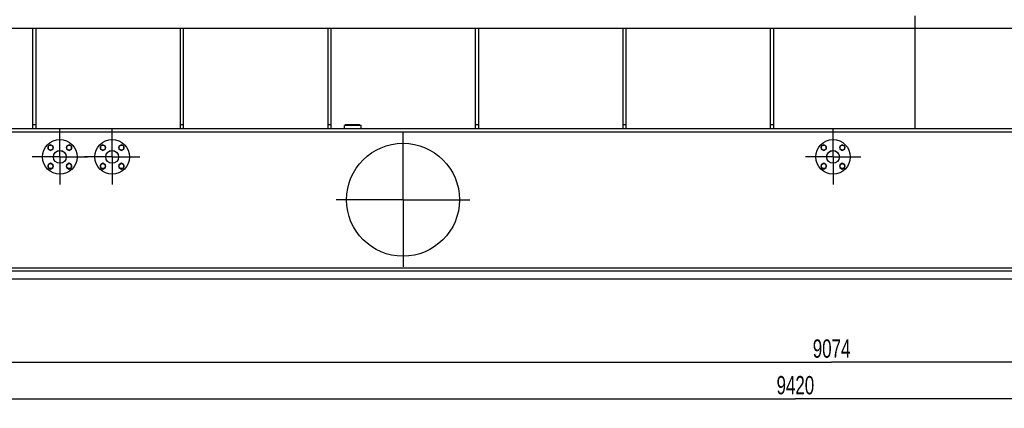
# Model space of a CAD drawing. Header units: millimetres. Extents: x 0 to 1189, y 0 to 841.
# Tile 129 of 172: x 452 to 640, y 509 to 583. Entities that reach past the tile are written whole.
import ezdxf
from ezdxf.enums import TextEntityAlignment as Align

# ---------------------------------------------------------------- set-up
doc = ezdxf.new("R2010")
doc.units = ezdxf.units.MM
doc.header["$LTSCALE"] = 65.395
doc.linetypes.add('CENTER', pattern=[0.6, 0.375, -0.075, 0.075, -0.075])
doc.layers.get('0').update_dxf_attribs({"linetype": 'CONTINUOUS'})
for name, color, linetype in [('8M32E_GENSET_GRUNDRAHMEN_ABL59', 7, 'CONTINUOUS'), ('8M32E_GENSET_GRUNDRAHMEN_T1_PBL60', 7, 'CONTINUOUS'), ('8M32E_GENSET_VERROHRUNG_ABL25', 7, 'CONTINUOUS'), ('D7603-A60X68-CU_PBL319', 7, 'CONTINUOUS'), ('D931_1-M16X60_PBL255', 7, 'CONTINUOUS'), ('D931_1-M16X60_PBL256', 7, 'CONTINUOUS'), ('D931_1-M16X60_PBL257', 7, 'CONTINUOUS'), ('D931_1-M16X60_PBL258', 7, 'CONTINUOUS'), ('D931_1-M16X60_PBL259', 7, 'CONTINUOUS'), ('D931_1-M16X60_PBL276', 7, 'CONTINUOUS'), ('D931_1-M16X60_PBL277', 7, 'CONTINUOUS'), ('D931_1-M16X60_PBL278', 7, 'CONTINUOUS'), ('D931_1-M16X60_PBL374', 7, 'CONTINUOUS'), ('D931_1-M16X60_PBL375', 7, 'CONTINUOUS'), ('D931_1-M16X60_PBL376', 7, 'CONTINUOUS'), ('D931_1-M16X60_PBL377', 7, 'CONTINUOUS'), ('E1514-IBC_DN50PN40X2_PBL2159', 7, 'CONTINUOUS'), ('E1514-IBC_DN50PN40X2_PBL2160', 7, 'CONTINUOUS'), ('E1514-IBC_DN50PN40X2_PBL2169', 7, 'CONTINUOUS'), ('EN1092-1-01A-DN50-PN16-61_5_PBL271', 7, 'CONTINUOUS'), ('EN1092-1-01A-DN50-PN16-61_5_PBL285', 7, 'CONTINUOUS'), ('EN1092-1-01A-DN50-PN16-61_5_PBL315', 7, 'CONTINUOUS'), ('new_view_2_VBL0', 7, 'CONTINUOUS')]:
    doc.layers.add(name, color=color, linetype=linetype)
doc.styles.get("Standard").update_dxf_attribs({"font": 'txt', "width": 0.6})
doc.dimstyles.new('DIMSTYLE_2', dxfattribs={"dimtxt": 3.5, "dimasz": 3.5, "dimexe": 1.8, "dimexo": 0, "dimgap": 0.875, "dimtad": 1, "dimlfac": 25, "dimdsep": 46, "dimtxsty": 'Standard', "dimblk": '_FILLED', "dimblk1": '_FILLED', "dimblk2": '_FILLED', "dimcen": 0.09, "dimadec": 0, "dimazin": 0, "dimtp": 2, "dimtm": 2, "dimtfac": 1, "dimtofl": 0, "dimtmove": 0, "dimatfit": 3, "dimldrblk": '_FILLED', "dimfxl": 1, "dimtolj": 1, "dimarcsym": 0})

# ---------------------------------------------------------------- blocks, each defined once
blk = doc.blocks.new('_FILLED')
at = {"color": 0, "linetype": 'ByBlock'}
blk.add_solid([(0, 0), (-1, 0.167), (-1, -0.167)], dxfattribs=at)
blk = doc.blocks.new('*D2')
at = {"color": 2, "linetype": 'Continuous'}
for p, q in [((425.66, 535.16), (425.66, 515.87)), ((788.62, 533.56), (788.62, 515.87)), ((425.66, 517.67), (607.14, 517.67)), ((788.62, 517.67), (607.14, 517.67))]:
    blk.add_line(p, q, dxfattribs=at)
at = {"color": 2, "linetype": 'Continuous', "xscale": 3.5, "yscale": 3.5, "zscale": 3.5, "rotation": 180}
blk.add_blockref('_FILLED', (425.66, 517.67), dxfattribs=at)
at = {"color": 2, "linetype": 'Continuous', "xscale": 3.5, "yscale": 3.5, "zscale": 3.5}
blk.add_blockref('_FILLED', (788.62, 517.67), dxfattribs=at)
at = {"color": 2, "linetype": 'Continuous', "width": 0.690476}
blk.add_text('9074', height=3.5, dxfattribs=at).set_placement((607.14, 518.55), align=Align.CENTER)
blk = doc.blocks.new('*D3')
at = {"color": 2, "linetype": 'Continuous'}
for p, q in [((411.82, 538.29), (411.82, 508.87)), ((788.62, 535.16), (788.62, 508.87)), ((411.82, 510.67), (600.22, 510.67)), ((788.62, 510.67), (600.22, 510.67))]:
    blk.add_line(p, q, dxfattribs=at)
at = {"color": 2, "linetype": 'Continuous', "xscale": 3.5, "yscale": 3.5, "zscale": 3.5, "rotation": 180}
blk.add_blockref('_FILLED', (411.82, 510.67), dxfattribs=at)
at = {"color": 2, "linetype": 'Continuous', "xscale": 3.5, "yscale": 3.5, "zscale": 3.5}
blk.add_blockref('_FILLED', (788.62, 510.67), dxfattribs=at)
at = {"color": 2, "linetype": 'Continuous', "width": 0.690476}
blk.add_text('9420', height=3.5, dxfattribs=at).set_placement((600.22, 511.55), align=Align.CENTER)
blk = doc.blocks.new('D931_1-M16X60_PBL255', base_point=(457.85, 555.19))
at = {"layer": 'D931_1-M16X60_PBL255', "color": 7, "linetype": 'Continuous'}
for p, q in [((457.85, 555.75), (457.37, 555.47)), ((457.37, 555.47), (457.37, 554.92)), ((458.33, 555.47), (457.85, 555.75)), ((458.33, 554.92), (458.33, 555.47)), ((457.37, 554.92), (457.85, 554.64)), ((457.85, 554.64), (458.33, 554.92))]:
    blk.add_line(p, q, dxfattribs=at)
blk.add_circle((457.85, 555.19), 0.48, dxfattribs=at)
blk = doc.blocks.new('D931_1-M16X60_PBL256', base_point=(461.39, 555.19))
at = {"layer": 'D931_1-M16X60_PBL256', "color": 7, "linetype": 'Continuous'}
for p, q in [((461.39, 555.75), (460.91, 555.47)), ((460.91, 555.47), (460.91, 554.92)), ((461.87, 555.47), (461.39, 555.75)), ((461.87, 554.92), (461.87, 555.47)), ((460.91, 554.92), (461.39, 554.64)), ((461.39, 554.64), (461.87, 554.92))]:
    blk.add_line(p, q, dxfattribs=at)
blk.add_circle((461.39, 555.19), 0.48, dxfattribs=at)
blk = doc.blocks.new('D931_1-M16X60_PBL257', base_point=(457.85, 558.73))
at = {"layer": 'D931_1-M16X60_PBL257', "color": 7, "linetype": 'Continuous'}
for p, q in [((457.85, 559.28), (457.37, 559.01)), ((457.37, 559.01), (457.37, 558.45)), ((458.33, 559.01), (457.85, 559.28)), ((458.33, 558.45), (458.33, 559.01)), ((457.37, 558.45), (457.85, 558.17)), ((457.85, 558.17), (458.33, 558.45))]:
    blk.add_line(p, q, dxfattribs=at)
blk.add_circle((457.85, 558.73), 0.48, dxfattribs=at)
blk = doc.blocks.new('D931_1-M16X60_PBL258', base_point=(461.39, 558.73))
at = {"layer": 'D931_1-M16X60_PBL258', "color": 7, "linetype": 'Continuous'}
for p, q in [((461.39, 559.28), (460.91, 559.01)), ((460.91, 559.01), (460.91, 558.45)), ((461.87, 559.01), (461.39, 559.28)), ((461.87, 558.45), (461.87, 559.01)), ((460.91, 558.45), (461.39, 558.17)), ((461.39, 558.17), (461.87, 558.45))]:
    blk.add_line(p, q, dxfattribs=at)
blk.add_circle((461.39, 558.73), 0.48, dxfattribs=at)
blk = doc.blocks.new('D931_1-M16X60_PBL259', base_point=(467.85, 555.19))
at = {"layer": 'D931_1-M16X60_PBL259', "color": 7, "linetype": 'Continuous'}
for p, q in [((467.85, 555.75), (467.37, 555.47)), ((467.37, 555.47), (467.37, 554.92)), ((468.33, 555.47), (467.85, 555.75)), ((468.33, 554.92), (468.33, 555.47)), ((467.37, 554.92), (467.85, 554.64)), ((467.85, 554.64), (468.33, 554.92))]:
    blk.add_line(p, q, dxfattribs=at)
blk.add_circle((467.85, 555.19), 0.48, dxfattribs=at)
blk = doc.blocks.new('EN1092-1-01A-DN50-PN16-61_5_PBL271', base_point=(459.62, 556.96))
at = {"layer": 'EN1092-1-01A-DN50-PN16-61_5_PBL271', "color": 2, "linetype": 'CENTER'}
for q in [(459.62, 562.26), (454.32, 556.96), (459.62, 551.66), (464.92, 556.96)]:
    blk.add_line((459.62, 556.96), q, dxfattribs=at)
at = {"layer": 'EN1092-1-01A-DN50-PN16-61_5_PBL271', "color": 7, "linetype": 'Continuous'}
for radius in [3.3, 1.23]:
    blk.add_circle((459.62, 556.96), radius, dxfattribs=at)
blk = doc.blocks.new('D931_1-M16X60_PBL276', base_point=(471.39, 555.19))
at = {"layer": 'D931_1-M16X60_PBL276', "color": 7, "linetype": 'Continuous'}
for p, q in [((471.39, 555.75), (470.91, 555.47)), ((470.91, 555.47), (470.91, 554.92)), ((471.87, 555.47), (471.39, 555.75)), ((471.87, 554.92), (471.87, 555.47)), ((470.91, 554.92), (471.39, 554.64)), ((471.39, 554.64), (471.87, 554.92))]:
    blk.add_line(p, q, dxfattribs=at)
blk.add_circle((471.39, 555.19), 0.48, dxfattribs=at)
blk = doc.blocks.new('D931_1-M16X60_PBL277', base_point=(467.85, 558.73))
at = {"layer": 'D931_1-M16X60_PBL277', "color": 7, "linetype": 'Continuous'}
for p, q in [((467.85, 559.28), (467.37, 559.01)), ((467.37, 559.01), (467.37, 558.45)), ((468.33, 559.01), (467.85, 559.28)), ((468.33, 558.45), (468.33, 559.01)), ((467.37, 558.45), (467.85, 558.17)), ((467.85, 558.17), (468.33, 558.45))]:
    blk.add_line(p, q, dxfattribs=at)
blk.add_circle((467.85, 558.73), 0.48, dxfattribs=at)
blk = doc.blocks.new('D931_1-M16X60_PBL278', base_point=(471.39, 558.73))
at = {"layer": 'D931_1-M16X60_PBL278', "color": 7, "linetype": 'Continuous'}
for p, q in [((471.39, 559.28), (470.91, 559.01)), ((470.91, 559.01), (470.91, 558.45)), ((471.87, 559.01), (471.39, 559.28)), ((471.87, 558.45), (471.87, 559.01)), ((470.91, 558.45), (471.39, 558.17)), ((471.39, 558.17), (471.87, 558.45))]:
    blk.add_line(p, q, dxfattribs=at)
blk.add_circle((471.39, 558.73), 0.48, dxfattribs=at)
blk = doc.blocks.new('EN1092-1-01A-DN50-PN16-61_5_PBL285', base_point=(469.62, 556.96))
at = {"layer": 'EN1092-1-01A-DN50-PN16-61_5_PBL285', "color": 2, "linetype": 'CENTER'}
for q in [(469.62, 562.26), (464.32, 556.96), (469.62, 551.66), (474.92, 556.96)]:
    blk.add_line((469.62, 556.96), q, dxfattribs=at)
at = {"layer": 'EN1092-1-01A-DN50-PN16-61_5_PBL285', "color": 7, "linetype": 'Continuous'}
for radius in [3.3, 1.23]:
    blk.add_circle((469.62, 556.96), radius, dxfattribs=at)
blk = doc.blocks.new('EN1092-1-01A-DN50-PN16-61_5_PBL315', base_point=(607.42, 556.96))
at = {"layer": 'EN1092-1-01A-DN50-PN16-61_5_PBL315', "color": 2, "linetype": 'CENTER'}
for q in [(607.42, 562.26), (602.12, 556.96), (612.72, 556.96), (607.42, 551.66)]:
    blk.add_line((607.42, 556.96), q, dxfattribs=at)
at = {"layer": 'EN1092-1-01A-DN50-PN16-61_5_PBL315', "color": 7, "linetype": 'Continuous'}
for radius in [3.3, 1.23]:
    blk.add_circle((607.42, 556.96), radius, dxfattribs=at)
blk = doc.blocks.new('D7603-A60X68-CU_PBL319', base_point=(515.58, 563.11))
at = {"layer": 'D7603-A60X68-CU_PBL319', "color": 7, "linetype": 'Continuous'}
for p, q in [((514.22, 563.06), (514.22, 563.16)), ((514.22, 563.16), (516.93, 563.16)), ((514.22, 563.06), (516.93, 563.06)), ((516.93, 563.06), (516.93, 563.16))]:
    blk.add_line(p, q, dxfattribs=at)
blk = doc.blocks.new('D931_1-M16X60_PBL374', base_point=(605.65, 555.19))
at = {"layer": 'D931_1-M16X60_PBL374', "color": 7, "linetype": 'Continuous'}
for p, q in [((605.65, 555.75), (605.17, 555.47)), ((605.17, 555.47), (605.17, 554.92)), ((606.13, 555.47), (605.65, 555.75)), ((606.13, 554.92), (606.13, 555.47)), ((605.17, 554.92), (605.65, 554.64)), ((605.65, 554.64), (606.13, 554.92))]:
    blk.add_line(p, q, dxfattribs=at)
blk.add_circle((605.65, 555.19), 0.48, dxfattribs=at)
blk = doc.blocks.new('D931_1-M16X60_PBL375', base_point=(609.19, 555.19))
at = {"layer": 'D931_1-M16X60_PBL375', "color": 7, "linetype": 'Continuous'}
for p, q in [((609.19, 555.75), (608.71, 555.47)), ((608.71, 555.47), (608.71, 554.92)), ((609.67, 555.47), (609.19, 555.75)), ((609.67, 554.92), (609.67, 555.47)), ((608.71, 554.92), (609.19, 554.64)), ((609.19, 554.64), (609.67, 554.92))]:
    blk.add_line(p, q, dxfattribs=at)
blk.add_circle((609.19, 555.19), 0.48, dxfattribs=at)
blk = doc.blocks.new('D931_1-M16X60_PBL376', base_point=(605.65, 558.73))
at = {"layer": 'D931_1-M16X60_PBL376', "color": 7, "linetype": 'Continuous'}
for p, q in [((605.65, 559.28), (605.17, 559.01)), ((605.17, 559.01), (605.17, 558.45)), ((606.13, 559.01), (605.65, 559.28)), ((606.13, 558.45), (606.13, 559.01)), ((605.17, 558.45), (605.65, 558.17)), ((605.65, 558.17), (606.13, 558.45))]:
    blk.add_line(p, q, dxfattribs=at)
blk.add_circle((605.65, 558.73), 0.48, dxfattribs=at)
blk = doc.blocks.new('D931_1-M16X60_PBL377', base_point=(609.19, 558.73))
at = {"layer": 'D931_1-M16X60_PBL377', "color": 7, "linetype": 'Continuous'}
for p, q in [((609.19, 559.28), (608.71, 559.01)), ((608.71, 559.01), (608.71, 558.45)), ((609.67, 559.01), (609.19, 559.28)), ((609.67, 558.45), (609.67, 559.01)), ((608.71, 558.45), (609.19, 558.17)), ((609.19, 558.17), (609.67, 558.45))]:
    blk.add_line(p, q, dxfattribs=at)
blk.add_circle((609.19, 558.73), 0.48, dxfattribs=at)
blk = doc.blocks.new('E1514-IBC_DN50PN40X2_PBL2159', base_point=(469.62, 556.96))
at = {"layer": 'E1514-IBC_DN50PN40X2_PBL2159', "color": 7, "linetype": 'Continuous'}
blk.add_circle((469.62, 556.96), 1.22, dxfattribs=at)
blk = doc.blocks.new('E1514-IBC_DN50PN40X2_PBL2160', base_point=(459.62, 556.96))
at = {"layer": 'E1514-IBC_DN50PN40X2_PBL2160', "color": 7, "linetype": 'Continuous'}
blk.add_circle((459.62, 556.96), 1.22, dxfattribs=at)
blk = doc.blocks.new('E1514-IBC_DN50PN40X2_PBL2169', base_point=(607.42, 556.96))
at = {"layer": 'E1514-IBC_DN50PN40X2_PBL2169', "color": 7, "linetype": 'Continuous'}
blk.add_circle((607.42, 556.96), 1.22, dxfattribs=at)
blk = doc.blocks.new('8M32E_GENSET_VERROHRUNG_ABL25', base_point=(593.86, 615.82))
at = {"layer": 'D7603-A60X68-CU_PBL319'}
blk.add_blockref('D7603-A60X68-CU_PBL319', (515.58, 563.11), dxfattribs=at)
at = {"layer": 'D931_1-M16X60_PBL255'}
blk.add_blockref('D931_1-M16X60_PBL255', (457.85, 555.19), dxfattribs=at)
at = {"layer": 'D931_1-M16X60_PBL256'}
blk.add_blockref('D931_1-M16X60_PBL256', (461.39, 555.19), dxfattribs=at)
at = {"layer": 'D931_1-M16X60_PBL257'}
blk.add_blockref('D931_1-M16X60_PBL257', (457.85, 558.73), dxfattribs=at)
at = {"layer": 'D931_1-M16X60_PBL258'}
blk.add_blockref('D931_1-M16X60_PBL258', (461.39, 558.73), dxfattribs=at)
at = {"layer": 'D931_1-M16X60_PBL259'}
blk.add_blockref('D931_1-M16X60_PBL259', (467.85, 555.19), dxfattribs=at)
at = {"layer": 'D931_1-M16X60_PBL276'}
blk.add_blockref('D931_1-M16X60_PBL276', (471.39, 555.19), dxfattribs=at)
at = {"layer": 'D931_1-M16X60_PBL277'}
blk.add_blockref('D931_1-M16X60_PBL277', (467.85, 558.73), dxfattribs=at)
at = {"layer": 'D931_1-M16X60_PBL278'}
blk.add_blockref('D931_1-M16X60_PBL278', (471.39, 558.73), dxfattribs=at)
at = {"layer": 'D931_1-M16X60_PBL374'}
blk.add_blockref('D931_1-M16X60_PBL374', (605.65, 555.19), dxfattribs=at)
at = {"layer": 'D931_1-M16X60_PBL375'}
blk.add_blockref('D931_1-M16X60_PBL375', (609.19, 555.19), dxfattribs=at)
at = {"layer": 'D931_1-M16X60_PBL376'}
blk.add_blockref('D931_1-M16X60_PBL376', (605.65, 558.73), dxfattribs=at)
at = {"layer": 'D931_1-M16X60_PBL377'}
blk.add_blockref('D931_1-M16X60_PBL377', (609.19, 558.73), dxfattribs=at)
at = {"layer": 'E1514-IBC_DN50PN40X2_PBL2159'}
blk.add_blockref('E1514-IBC_DN50PN40X2_PBL2159', (469.62, 556.96), dxfattribs=at)
at = {"layer": 'E1514-IBC_DN50PN40X2_PBL2160'}
blk.add_blockref('E1514-IBC_DN50PN40X2_PBL2160', (459.62, 556.96), dxfattribs=at)
at = {"layer": 'E1514-IBC_DN50PN40X2_PBL2169'}
blk.add_blockref('E1514-IBC_DN50PN40X2_PBL2169', (607.42, 556.96), dxfattribs=at)
at = {"layer": 'EN1092-1-01A-DN50-PN16-61_5_PBL271'}
blk.add_blockref('EN1092-1-01A-DN50-PN16-61_5_PBL271', (459.62, 556.96), dxfattribs=at)
at = {"layer": 'EN1092-1-01A-DN50-PN16-61_5_PBL285'}
blk.add_blockref('EN1092-1-01A-DN50-PN16-61_5_PBL285', (469.62, 556.96), dxfattribs=at)
at = {"layer": 'EN1092-1-01A-DN50-PN16-61_5_PBL315'}
blk.add_blockref('EN1092-1-01A-DN50-PN16-61_5_PBL315', (607.42, 556.96), dxfattribs=at)
blk = doc.blocks.new('8M32E_GENSET_GRUNDRAHMEN_T1_PBL60', base_point=(600.26, 558.76))
at = {"layer": '8M32E_GENSET_GRUNDRAHMEN_T1_PBL60', "color": 7, "linetype": 'Continuous'}
for p, q in [((623.02, 583.96), (623.02, 562.36)), ((428.82, 581.56), (785.42, 581.56)), ((454.42, 581.56), (454.42, 562.36)), ((455.02, 581.56), (455.02, 562.36)), ((482.62, 581.56), (482.62, 562.36)), ((483.22, 581.56), (483.22, 562.36)), ((510.82, 581.56), (510.82, 562.36)), ((511.42, 581.56), (511.42, 562.36)), ((539.02, 581.56), (539.02, 562.36)), ((539.62, 581.56), (539.62, 562.36)), ((567.22, 581.56), (567.22, 562.36)), ((567.82, 581.56), (567.82, 562.36)), ((595.42, 581.56), (595.42, 562.36)), ((596.02, 581.56), (596.02, 562.36)), ((455.02, 563.12), (454.42, 563.12)), ((483.22, 563.12), (482.62, 563.12)), ((511.42, 563.12), (510.82, 563.12)), ((514, 562.36), (514, 562.96)), ((517.2, 562.96), (514, 562.96)), ((517.2, 562.36), (517.2, 562.96)), ((539.62, 563.12), (539.02, 563.12)), ((567.82, 563.12), (567.22, 563.12)), ((596.02, 563.12), (595.42, 563.12)), ((428.82, 562.36), (785.42, 562.36)), ((428.82, 561.76), (785.42, 561.76)), ((437.42, 535.76), (776.82, 535.76)), ((437.42, 535.16), (776.82, 535.16)), ((788.62, 533.56), (425.66, 533.56))]:
    blk.add_line(p, q, dxfattribs=at)
at = {"layer": '8M32E_GENSET_GRUNDRAHMEN_T1_PBL60', "color": 2, "linetype": 'CENTER'}
for q in [(525.22, 561.56), (512.42, 548.76), (538.02, 548.76), (525.22, 535.96)]:
    blk.add_line((525.22, 548.76), q, dxfattribs=at)
at = {"layer": '8M32E_GENSET_GRUNDRAHMEN_T1_PBL60', "color": 7, "linetype": 'Continuous'}
blk.add_circle((525.22, 548.76), 10.8, dxfattribs=at)
blk = doc.blocks.new('8M32E_GENSET_GRUNDRAHMEN_ABL59', base_point=(600.26, 558.76))
at = {"layer": '8M32E_GENSET_GRUNDRAHMEN_T1_PBL60'}
blk.add_blockref('8M32E_GENSET_GRUNDRAHMEN_T1_PBL60', (600.26, 558.76), dxfattribs=at)
blk = doc.blocks.new('NEW_VIEW_2_VBL0', base_point=(574.37, 631.23))
at = {"layer": '8M32E_GENSET_GRUNDRAHMEN_ABL59'}
blk.add_blockref('8M32E_GENSET_GRUNDRAHMEN_ABL59', (600.26, 558.76), dxfattribs=at)
at = {"layer": '8M32E_GENSET_VERROHRUNG_ABL25'}
blk.add_blockref('8M32E_GENSET_VERROHRUNG_ABL25', (593.86, 615.82), dxfattribs=at)

msp = doc.modelspace()

# ---------------------------------------------------------------- block references
at = {"layer": 'new_view_2_VBL0'}
msp.add_blockref('NEW_VIEW_2_VBL0', (574.37274, 631.23233), dxfattribs=at)

# ---------------------------------------------------------------- dimensions: what is measured, and where the dimension line sits
at = {"color": 2, "linetype": 'Continuous'}
dim = msp.add_linear_dim(base=(411.81823, 510.67192), p1=(788.61823, 535.16074), p2=(411.81823, 538.28732), angle=180, dimstyle='DIMSTYLE_2', dxfattribs=at)
dim.commit()
dim.dimension.update_dxf_attribs({"geometry": '*D3', "text_midpoint": (599.8849, 510.67192), "dimtype": 160})
dim = msp.add_linear_dim(base=(788.61823, 517.67192), p1=(425.65823, 535.16074), p2=(788.61823, 533.56074), dimstyle='DIMSTYLE_2', dxfattribs=at)
dim.commit()
dim.dimension.update_dxf_attribs({"geometry": '*D2', "text_midpoint": (606.80487, 517.67192), "dimtype": 160})

doc.saveas('drawing.dxf')
